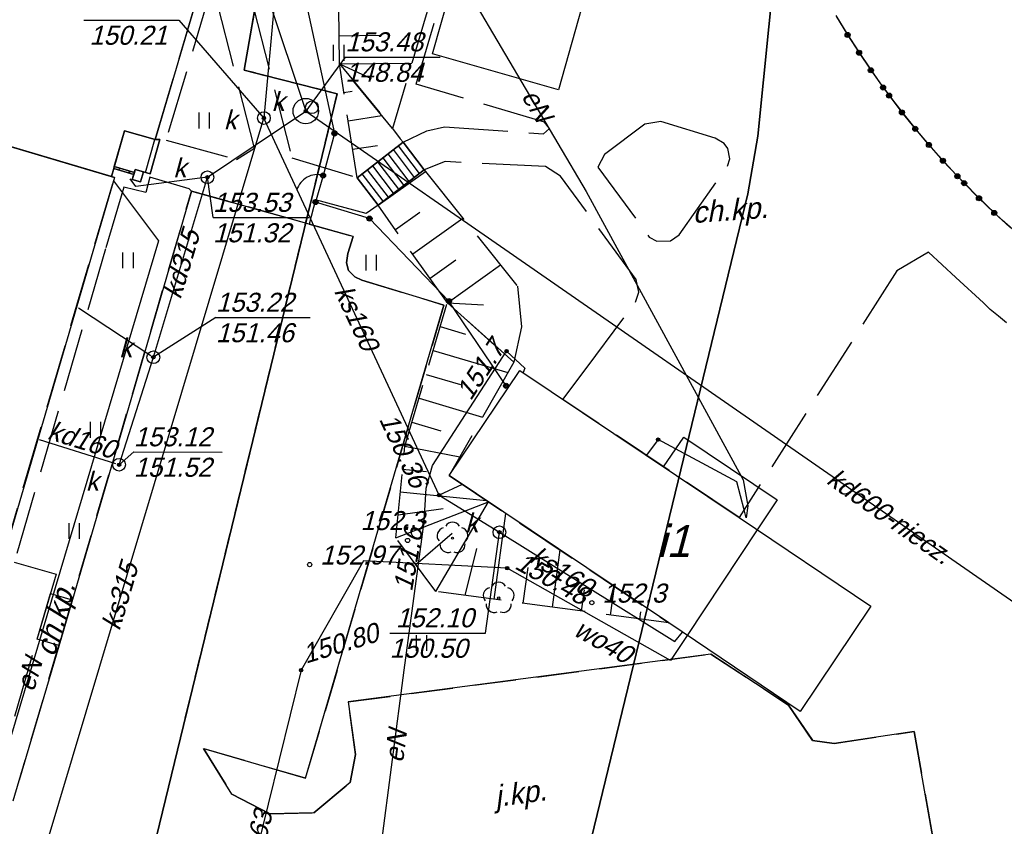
# Model space of a CAD drawing. Extents: x 7538282 to 7539561, y 5782854 to 5783989.
# Tile 23 of 32: x 7539225 to 7539271, y 5783563 to 5783601. Entities that reach past the tile are written whole.
import ezdxf

# ---------------------------------------------------------------- set-up
doc = ezdxf.new("R2010")
doc.units = 0
doc.header["$MEASUREMENT"] = 0
for name, pattern in [('4001', [0]), ('4002', [2, 1, -1]), ('4003', [3, 2, -1]), ('4004', [4, 3, -1])]:
    doc.linetypes.add(name, pattern=pattern)
for name, color, linetype in [('Budynki', 7, 'CONTINUOUS'), ('Drogi', 135, 'CONTINUOUS'), ('Dzialki', 7, 'CONTINUOUS'), ('Elementy_budynkow', 7, 'CONTINUOUS'), ('ODGIK_1', 7, 'CONTINUOUS'), ('Ogrodzenia', 184, 'CONTINUOUS'), ('Roslinnosc', 104, 'CONTINUOUS'), ('Rzezba', 8, 'CONTINUOUS'), ('Uz_Energia', 1, 'CONTINUOUS'), ('Uz_Kanalizacja', 14, 'CONTINUOUS'), ('Uz_Woda', 5, 'CONTINUOUS'), ('Uzytki', 7, 'CONTINUOUS')]:
    doc.layers.add(name, color=color, linetype=linetype)

# ---------------------------------------------------------------- blocks, each defined once
blk = doc.blocks.new('1281')
at = {"layer": 'Ogrodzenia', "color": 184, "linetype": 'Continuous'}
for radius in [0.24, 0.16, 0.08]:
    blk.add_circle((0, 0), radius, dxfattribs=at)
blk = doc.blocks.new('2284')
at = {"layer": 'Ogrodzenia', "color": 184, "linetype": 'Continuous'}
blk.add_line((0, 0), (0, 1), dxfattribs=at)
blk = doc.blocks.new('1284')
at = {"layer": 'Ogrodzenia', "color": 184, "linetype": 'Continuous'}
blk.add_arc((0, 2), 2, 270, 0, dxfattribs=at)
blk = doc.blocks.new('1812')
at = {"layer": 'Rzezba', "color": 8, "linetype": 'Continuous'}
blk.add_circle((0, 0), 0.2, dxfattribs=at)
blk = doc.blocks.new('1422')
at = {"layer": 'Roslinnosc', "color": 104, "linetype": 'Continuous'}
blk.add_circle((0, 0), 0.1, dxfattribs=at)
for centre, start, end in [((-0.71, 0.23), 102.5, 221.75), ((0, 0.75), 30.19, 149.77), ((0.71, 0.23), 318.3, 77.49), ((-0.44, -0.61), 174.33, 293.45), ((0.44, -0.61), 246.24, 5.74)]:
    blk.add_arc(centre, 0.75, start, end, dxfattribs=at)
blk = doc.blocks.new('1766')
at = {"layer": 'Uz_Energia', "color": 1, "linetype": 'Continuous'}
for radius in [0.16, 0.08]:
    blk.add_circle((0, 0), radius, dxfattribs=at)
blk = doc.blocks.new('1726')
at = {"layer": 'Uz_Kanalizacja', "color": 14, "linetype": 'Continuous'}
for radius in [0.16, 0.08]:
    blk.add_circle((0, 0), radius, dxfattribs=at)
blk = doc.blocks.new('1716')
at = {"layer": 'Uz_Woda', "color": 5, "linetype": 'Continuous'}
for radius in [0.16, 0.08]:
    blk.add_circle((0, 0), radius, dxfattribs=at)
blk = doc.blocks.new('1811')
at = {"layer": 'Rzezba', "color": 8, "linetype": 'Continuous'}
blk.add_circle((0, 0), 0.2, dxfattribs=at)
blk = doc.blocks.new('1722')
at = {"layer": 'Uz_Kanalizacja', "color": 14, "linetype": 'Continuous'}
blk.add_circle((0, 0), 0.6, dxfattribs=at)
blk = doc.blocks.new('1450')
at = {"layer": 'Roslinnosc', "color": 104, "linetype": 'Continuous'}
for p, q in [((-0.5, -0.75), (-0.5, 0.75)), ((0.5, -0.75), (0.5, 0.75))]:
    blk.add_line(p, q, dxfattribs=at)

msp = doc.modelspace()

# ---------------------------------------------------------------- linework, layer by layer
at = {"layer": 'Budynki', "color": 7, "linetype": '4001'}
for points in [[(7539195.118, 5783625.897, 0), (7539210.24, 5783621.37, 0), (7539210.16, 5783621.1, 0), (7539215.88, 5783619.33, 0), (7539213.104, 5783610.152, 0), (7539215.15, 5783609.56, 0), (7539214.768, 5783608.397, 0), (7539233.47, 5783602.81, 0), (7539231.19, 5783595.12, 0), (7539229.75, 5783595.54, 0), (7539229.128, 5783593.372, 0), (7539213.441, 5783598.026, 0), (7539211.338, 5783598.472, 0), (7539203.32, 5783599.12, 0), (7539199.513, 5783586.699, 0), (7539202.455, 5783585.816, 0), (7539201.152, 5783581.47, 0), (7539199.719, 5783581.899, 0), (7539198.155, 5783576.696, 0)], [(7539246.35, 5783606.35, 0), (7539252.32, 5783604.7, 0), (7539250.28, 5783597.48, 0), (7539244.32, 5783599.17, 0), (7539246.35, 5783606.35, 0)], [(7539207.999, 5783579.555, 0), (7539213.441, 5783598.026, 0), (7539229.27, 5783593.33, 0), (7539223.83, 5783574.82, 0), (7539223.273, 5783574.987, 0), (7539221.43, 5783575.54, 0), (7539220.58, 5783572.64, 0), (7539214.155, 5783574.522, 0), (7539215.036, 5783577.453, 0), (7539207.999, 5783579.555, 0)], [(7539248.45, 5783584.21, 0), (7539258.83, 5783577.25, 0), (7539265.06, 5783573.06, 0), (7539261.72, 5783568.08, 0), (7539255.5, 5783572.27, 0), (7539245.11, 5783579.24, 0), (7539248.45, 5783584.21, 0)]]:
    msp.add_polyline3d(points, dxfattribs=at)
at = {"layer": 'Drogi', "color": 8, "linetype": '4004'}
for p, q in [((7539243.55, 5783597.74), (7539246.4, 5783607.46)), ((7539234.87, 5783605.23, 153.671), (7539237.66, 5783594.26, 153.441)), ((7539231.19, 5783595.12), (7539233.47, 5783602.81)), ((7539235.89, 5783594.71, 153.461), (7539233.91, 5783602.462)), ((7539233.82, 5783602.16, 153.671), (7539231.71, 5783595.1, 153.541)), ((7539263.438, 5783600.923), (7539263.957, 5783600.068)), ((7539263.957, 5783600.068), (7539264.497, 5783599.226)), ((7539264.497, 5783599.226), (7539265.057, 5783598.398)), ((7539265.057, 5783598.398), (7539265.637, 5783597.583)), ((7539249.62, 5783595.94), (7539243.55, 5783597.74)), ((7539265.637, 5783597.583), (7539265.92, 5783597.2)), ((7539265.92, 5783597.2), (7539266.529, 5783596.407)), ((7539266.529, 5783596.407), (7539267.157, 5783595.629)), ((7539249.86, 5783595.64), (7539249.62, 5783595.94)), ((7539254.37, 5783595.85), (7539252.45, 5783594.42)), ((7539255.12, 5783595.98), (7539254.37, 5783595.85)), ((7539257.69, 5783595.19), (7539255.12, 5783595.98)), ((7539242.93, 5783595, 151.841), (7539244.05, 5783595.54, 151.238)), ((7539244.05, 5783595.54, 151.238), (7539244.89, 5783595.72)), ((7539244.89, 5783595.72), (7539249.57, 5783595.4)), ((7539249.57, 5783595.4), (7539249.86, 5783595.64)), ((7539267.157, 5783595.629), (7539267.804, 5783594.866)), ((7539230.96, 5783593.5), (7539231.41, 5783595.12)), ((7539231.41, 5783595.12), (7539231.19, 5783595.12)), ((7539231.71, 5783595.1, 153.541), (7539235.05, 5783594.18, 153.471)), ((7539243.93, 5783593.69, 151.861), (7539242.93, 5783595, 151.841)), ((7539258.118, 5783594.944), (7539257.69, 5783595.19)), ((7539258.29, 5783594.7), (7539258.118, 5783594.944)), ((7539267.804, 5783594.866), (7539268.469, 5783594.119)), ((7539235.05, 5783594.18, 153.471), (7539235.89, 5783594.71, 153.461)), ((7539252.45, 5783594.42), (7539252.14, 5783593.82)), ((7539258.378, 5783594.214), (7539258.29, 5783594.7)), ((7539237.66, 5783594.26, 153.441), (7539240.75, 5783593.32, 153.471)), ((7539244.92, 5783594.08), (7539243.93, 5783593.69, 151.861)), ((7539249.67, 5783593.85), (7539244.92, 5783594.08)), ((7539258.27, 5783593.86), (7539258.378, 5783594.214)), ((7539268.469, 5783594.119), (7539269.152, 5783593.389)), ((7539229.128, 5783593.372), (7539229.236, 5783593.748)), ((7539229.236, 5783593.748), (7539230.186, 5783593.475)), ((7539230.186, 5783593.475), (7539230.116, 5783593.235)), ((7539230.51, 5783593.12), (7539230.65, 5783593.6)), ((7539230.65, 5783593.6), (7539230.96, 5783593.5)), ((7539250.38, 5783593.39), (7539249.67, 5783593.85)), ((7539252.14, 5783593.82), (7539254.57, 5783590.51)), ((7539255.99, 5783590.62), (7539258.27, 5783593.86)), ((7539223.83, 5783574.82), (7539229.27, 5783593.33)), ((7539229.27, 5783593.33), (7539229.128, 5783593.372)), ((7539230.116, 5783593.235), (7539230.51, 5783593.12)), ((7539230.95, 5783593.34, 153.551), (7539230.76, 5783592.62, 153.531)), ((7539232.8, 5783592.8, 153.541), (7539230.95, 5783593.34, 153.551)), ((7539240.75, 5783593.32, 153.471), (7539241.74, 5783592.02, 153.461)), ((7539253.96, 5783588.5), (7539250.38, 5783593.39)), ((7539269.152, 5783593.389), (7539269.47, 5783593.06)), ((7539269.47, 5783593.06), (7539270.173, 5783592.349)), ((7539229.72, 5783592.88, 153.531), (7539228.85, 5783589.96, 153.271)), ((7539230.76, 5783592.62, 153.531), (7539229.72, 5783592.88, 153.531)), ((7539232.92, 5783592.69, 153.371), (7539232.8, 5783592.8, 153.541)), ((7539238.48, 5783591.13, 153.301), (7539232.92, 5783592.69, 153.371)), ((7539238.78, 5783592.27, 153.441), (7539238.48, 5783591.13, 153.301)), ((7539241.18, 5783591.63, 153.461), (7539238.78, 5783592.27, 153.441)), ((7539270.173, 5783592.349), (7539270.893, 5783591.655)), ((7539241.74, 5783592.02, 153.461), (7539241.18, 5783591.63, 153.461)), ((7539270.893, 5783591.655), (7539271.629, 5783590.978)), ((7539254.57, 5783590.51), (7539254.935, 5783590.32)), ((7539254.935, 5783590.32), (7539255.58, 5783590.343)), ((7539255.58, 5783590.343), (7539255.99, 5783590.62)), ((7539228.85, 5783589.96, 153.271), (7539224.53, 5783575.15, 153.231)), ((7539267.78, 5783589.8), (7539266.29, 5783588.92)), ((7539269.07, 5783588.6), (7539267.78, 5783589.8)), ((7539266.29, 5783588.92), (7539258.83, 5783577.25)), ((7539254.08, 5783587.91, 151.314), (7539253.96, 5783588.5)), ((7539270.39, 5783587.4, 151.356), (7539269.07, 5783588.6)), ((7539253.92, 5783587.43, 151.429), (7539254.08, 5783587.91, 151.314)), ((7539251.58, 5783584.3, 151.553), (7539253.92, 5783587.43, 151.429)), ((7539270.704, 5783587.089), (7539270.39, 5783587.4, 151.356)), ((7539271.091, 5783586.773), (7539270.704, 5783587.089)), ((7539271.481, 5783586.461), (7539271.091, 5783586.773)), ((7539250.49, 5783582.84), (7539251.58, 5783584.3, 151.553)), ((7539258.83, 5783577.25), (7539250.49, 5783582.84)), ((7539224.53, 5783575.15, 153.231), (7539226.51, 5783574.57, 153.181)), ((7539226.51, 5783574.57, 153.181), (7539221.061, 5783556.007, 153.144)), ((7539225.611, 5783571.509), (7539226.246, 5783573.669, 153.188)), ((7539226.246, 5783573.669, 153.188), (7539227.275, 5783573.36, 153.01)), ((7539227.275, 5783573.36, 153.01), (7539226.76, 5783571.6, 152.961)), ((7539226.76, 5783571.6, 152.961), (7539226.642, 5783571.2, 152.958)), ((7539226.642, 5783571.2, 152.958), (7539225.611, 5783571.509))]:
    msp.add_line(p, q, dxfattribs=at)
at = {"layer": 'Drogi', "color": 8, "linetype": '4001'}
for p, q in [((7539243.217, 5783593.146), (7539242.223, 5783594.455)), ((7539243.463, 5783593.334), (7539242.469, 5783594.645)), ((7539243.71, 5783593.522), (7539242.714, 5783594.834)), ((7539242.724, 5783592.77), (7539241.732, 5783594.077)), ((7539242.97, 5783592.958), (7539241.978, 5783594.266)), ((7539241.984, 5783592.206), (7539240.996, 5783593.509)), ((7539242.231, 5783592.394), (7539241.241, 5783593.698)), ((7539242.477, 5783592.582), (7539241.487, 5783593.888)), ((7539232.92, 5783592.69, 153.371), (7539230.15, 5783583.19, 153.181)), ((7539238.48, 5783591.13, 153.301), (7539232.92, 5783592.69, 153.371)), ((7539240.56, 5783590.54, 153.251), (7539238.48, 5783591.13, 153.301)), ((7539240.31, 5783589.73, 153.251), (7539240.56, 5783590.54, 153.251)), ((7539240.25, 5783589.3, 153.211), (7539240.31, 5783589.73, 153.251)), ((7539240.35, 5783588.93, 153.221), (7539240.25, 5783589.3, 153.211)), ((7539240.65, 5783588.64, 153.261), (7539240.35, 5783588.93, 153.221)), ((7539240.98, 5783588.47, 153.281), (7539240.65, 5783588.64, 153.261)), ((7539244.86, 5783587.3, 153.341), (7539240.98, 5783588.47, 153.281)), ((7539238.307, 5783564.926, 152.769), (7539244.86, 5783587.3, 153.341)), ((7539230.15, 5783583.19, 153.181), (7539226.76, 5783571.6, 152.961)), ((7539226.76, 5783571.6, 152.961), (7539224.76, 5783564.84, 152.801)), ((7539257.49, 5783570.801), (7539240.33, 5783568.538, 152.533)), ((7539261.158, 5783568.386, 152.008), (7539257.49, 5783570.801)), ((7539240.33, 5783568.538, 152.533), (7539240.675, 5783566.052, 152.56)), ((7539262.298, 5783566.722, 151.993), (7539261.158, 5783568.386, 152.008)), ((7539267.106, 5783567.137, 151.879), (7539263.32, 5783566.567, 151.956)), ((7539268.143, 5783561.225, 151.753), (7539267.106, 5783567.137, 151.879)), ((7539263.32, 5783566.567, 151.956), (7539262.298, 5783566.722, 151.993)), ((7539233.486, 5783566.333, 152.68), (7539238.307, 5783564.926, 152.769)), ((7539234.819, 5783564.184, 152.625), (7539233.486, 5783566.333, 152.68)), ((7539240.675, 5783566.052, 152.56), (7539240.424, 5783564.732, 152.537)), ((7539240.424, 5783564.732, 152.537), (7539238.699, 5783563.295, 152.554)), ((7539236.622, 5783563.24, 152.581), (7539234.819, 5783564.184, 152.625)), ((7539238.699, 5783563.295, 152.554), (7539236.622, 5783563.24, 152.581))]:
    msp.add_line(p, q, dxfattribs=at)
at = {"layer": 'Drogi', "color": 8, "linetype": '4003'}
for p, q in [((7539230.15, 5783583.19, 153.181), (7539232.92, 5783592.69, 153.371)), ((7539232.92, 5783592.69, 153.371), (7539238.48, 5783591.13, 153.301)), ((7539238.48, 5783591.13, 153.301), (7539240.56, 5783590.54, 153.251)), ((7539240.56, 5783590.54, 153.251), (7539240.31, 5783589.73, 153.251)), ((7539240.31, 5783589.73, 153.251), (7539240.25, 5783589.3, 153.211)), ((7539240.25, 5783589.3, 153.211), (7539240.35, 5783588.93, 153.221)), ((7539240.35, 5783588.93, 153.221), (7539240.65, 5783588.64, 153.261)), ((7539240.65, 5783588.64, 153.261), (7539240.98, 5783588.47, 153.281)), ((7539240.98, 5783588.47, 153.281), (7539244.86, 5783587.3, 153.341)), ((7539244.86, 5783587.3, 153.341), (7539238.307, 5783564.926, 152.769)), ((7539226.76, 5783571.6, 152.961), (7539230.15, 5783583.19, 153.181)), ((7539222.77, 5783558.11, 152.691), (7539226.76, 5783571.6, 152.961)), ((7539240.33, 5783568.538, 152.533), (7539257.49, 5783570.801)), ((7539257.49, 5783570.801), (7539261.158, 5783568.386, 152.008)), ((7539240.675, 5783566.052, 152.56), (7539240.33, 5783568.538, 152.533)), ((7539261.158, 5783568.386, 152.008), (7539262.298, 5783566.722, 151.993)), ((7539263.32, 5783566.567, 151.956), (7539267.106, 5783567.137, 151.879)), ((7539267.106, 5783567.137, 151.879), (7539268.143, 5783561.225, 151.753)), ((7539262.298, 5783566.722, 151.993), (7539263.32, 5783566.567, 151.956)), ((7539233.486, 5783566.333, 152.68), (7539234.819, 5783564.184, 152.625)), ((7539238.307, 5783564.926, 152.769), (7539233.486, 5783566.333, 152.68)), ((7539240.424, 5783564.732, 152.537), (7539240.675, 5783566.052, 152.56)), ((7539238.699, 5783563.295, 152.554), (7539240.424, 5783564.732, 152.537)), ((7539234.819, 5783564.184, 152.625), (7539236.622, 5783563.24, 152.581)), ((7539236.622, 5783563.24, 152.581), (7539238.699, 5783563.295, 152.554))]:
    msp.add_line(p, q, dxfattribs=at)
at = {"layer": 'Drogi', "color": 8, "linetype": '4001'}
msp.add_polyline3d([(7539241.74, 5783592.02, 0), (7539240.75, 5783593.32, 0), (7539242.93, 5783595, 0), (7539243.93, 5783593.69, 0), (7539241.74, 5783592.02, 0)], dxfattribs=at)
at = {"layer": 'Dzialki', "color": 7, "linetype": '4001'}
for p, q in [((7539246.13, 5783660.12), (7539235.41, 5783598.4)), ((7539235.41, 5783598.4), (7539246.13, 5783660.12)), ((7539235.41, 5783598.4), (7539239.8, 5783597.29)), ((7539239.8, 5783597.29), (7539235.41, 5783598.4)), ((7539239.8, 5783597.29), (7539227.9, 5783548.33)), ((7539227.9, 5783548.33), (7539239.8, 5783597.29))]:
    msp.add_line(p, q, dxfattribs=at)
at = {"layer": 'Elementy_budynkow', "color": 7, "linetype": '4001'}
for p, q in [((7539230.744, 5783593.57), (7539231.182, 5783595.122)), ((7539229.473, 5783593.68), (7539229.527, 5783593.768)), ((7539229.948, 5783593.543), (7539230.002, 5783593.632)), ((7539229.971, 5783593.537), (7539230.024, 5783593.625))]:
    msp.add_line(p, q, dxfattribs=at)
for points in [[(7539203.32, 5783599.12, 0), (7539210.16, 5783621.1, 0), (7539215.88, 5783619.33, 0), (7539213.104, 5783610.152, 0), (7539215.15, 5783609.56, 0), (7539214.768, 5783608.397, 0), (7539233.47, 5783602.81, 0), (7539231.19, 5783595.12, 0), (7539229.75, 5783595.54, 0), (7539229.128, 5783593.372, 0), (7539213.441, 5783598.026, 0), (7539211.338, 5783598.472, 0), (7539203.32, 5783599.12, 0)], [(7539230.96, 5783593.5, 0), (7539230.65, 5783593.6, 0), (7539230.256, 5783593.715, 0), (7539230.214, 5783593.571, 0), (7539229.263, 5783593.844, 0), (7539229.75, 5783595.54, 0), (7539231.19, 5783595.12, 0), (7539231.41, 5783595.12, 0), (7539230.96, 5783593.5, 0)], [(7539230.186, 5783593.475, 0), (7539229.236, 5783593.748, 0), (7539229.263, 5783593.844, 0), (7539230.214, 5783593.571, 0), (7539230.186, 5783593.475, 0)], [(7539230.65, 5783593.6, 0), (7539230.51, 5783593.12, 0), (7539230.116, 5783593.235, 0), (7539230.256, 5783593.715, 0), (7539230.65, 5783593.6, 0)]]:
    msp.add_polyline3d(points, dxfattribs=at)
at = {"layer": 'ODGIK_1', "color": 3, "linetype": '4001', "lineweight": 35}
for points in [[(7539176.986, 5783701.329, 0), (7539251.777, 5783679.313, 0), (7539255.439, 5783677.831, 0), (7539258.741, 5783675.648, 0), (7539261.546, 5783672.869, 0), (7539263.757, 5783669.586, 0), (7539265.267, 5783665.942, 0), (7539266.041, 5783662.068, 0), (7539266.032, 5783658.116, 0), (7539259.705, 5783595.28, 0)], [(7539259.705, 5783595.28, 0), (7539259.24, 5783592.561, 0), (7539247.342, 5783543.608, 0), (7539245.986, 5783539.793, 0), (7539243.899, 5783536.328, 0), (7539241.156, 5783533.352, 0), (7539237.878, 5783530.99, 0), (7539234.18, 5783529.331, 0), (7539230.234, 5783528.46, 0), (7539226.179, 5783528.401, 0), (7539112.466, 5783538.193, 0)]]:
    msp.add_polyline3d(points, dxfattribs=at)
at = {"layer": 'Ogrodzenia', "color": 184, "linetype": '4001'}
for p, q in [((7539238.296, 5783601.793), (7539239.678, 5783595.417)), ((7539263.438, 5783600.923), (7539263.957, 5783600.068)), ((7539263.957, 5783600.068), (7539264.497, 5783599.226)), ((7539264.497, 5783599.226), (7539265.057, 5783598.398)), ((7539265.057, 5783598.398), (7539265.637, 5783597.583)), ((7539265.637, 5783597.583), (7539265.92, 5783597.2)), ((7539265.92, 5783597.2), (7539266.529, 5783596.407)), ((7539266.529, 5783596.407), (7539267.157, 5783595.629)), ((7539239.678, 5783595.417), (7539239.142, 5783593.425)), ((7539267.157, 5783595.629), (7539267.804, 5783594.866)), ((7539267.804, 5783594.866), (7539268.469, 5783594.119)), ((7539268.469, 5783594.119), (7539269.152, 5783593.389)), ((7539269.152, 5783593.389), (7539269.47, 5783593.06)), ((7539269.47, 5783593.06), (7539270.173, 5783592.349)), ((7539241.336, 5783591.384), (7539238.782, 5783592.169)), ((7539270.173, 5783592.349), (7539270.893, 5783591.655)), ((7539270.893, 5783591.655), (7539271.629, 5783590.978)), ((7539245.093, 5783587.485), (7539241.336, 5783591.384)), ((7539247.797, 5783583.482), (7539245.093, 5783587.485))]:
    msp.add_line(p, q, dxfattribs=at)
at = {"layer": 'Roslinnosc', "color": 104, "linetype": '4002'}
msp.add_polyline3d([(7539272.021, 5783590.651, 0), (7539271.277, 5783591.319, 0), (7539270.548, 5783592.004, 0), (7539269.835, 5783592.705, 0), (7539269.78, 5783592.76, 0), (7539269.084, 5783593.478, 0), (7539268.404, 5783594.212, 0), (7539267.741, 5783594.96, 0), (7539267.34, 5783595.43, 0), (7539266.71, 5783596.207, 0), (7539266.098, 5783596.997, 0), (7539265.505, 5783597.802, 0), (7539265.04, 5783598.46, 0), (7539264.481, 5783599.289, 0), (7539263.941, 5783600.131, 0), (7539263.42, 5783600.984, 0)], dxfattribs=at)
at = {"layer": 'Rzezba', "color": 8, "linetype": '4001'}
for p, q in [((7539239.895, 5783600.03), (7539241.815, 5783600.052)), ((7539239.91, 5783598.7), (7539243.341, 5783598.739)), ((7539239.91, 5783598.7), (7539241.414, 5783598.002)), ((7539240.12, 5783597.355), (7539240.519, 5783597.417)), ((7539240.33, 5783596.01), (7539241.927, 5783596.259)), ((7539240.54, 5783594.665), (7539241.718, 5783594.849)), ((7539241.74, 5783592.02), (7539243.987, 5783593.619)), ((7539242.56, 5783590.867), (7539243.717, 5783591.69)), ((7539243.38, 5783589.715), (7539245.76, 5783591.408)), ((7539244.2, 5783588.563), (7539245.423, 5783589.433)), ((7539245.02, 5783587.41), (7539247.532, 5783589.197)), ((7539245.02, 5783587.41), (7539246.728, 5783587.315)), ((7539244.685, 5783586.28), (7539245.88, 5783585.926)), ((7539244.35, 5783585.15), (7539247.878, 5783584.104)), ((7539244.015, 5783584.02), (7539245.647, 5783583.536)), ((7539243.68, 5783582.89), (7539246.681, 5783582)), ((7539243.345, 5783581.76), (7539244.714, 5783581.354)), ((7539243.01, 5783580.63), (7539245.611, 5783580.12)), ((7539242.902, 5783579.547), (7539244.03, 5783579.436)), ((7539242.795, 5783578.465), (7539246.868, 5783578.06)), ((7539242.58, 5783576.3), (7539246.969, 5783577.993)), ((7539242.688, 5783577.383), (7539244.828, 5783577.688)), ((7539244.48, 5783573.76), (7539246.969, 5783577.993)), ((7539247.235, 5783573.387), (7539247.784, 5783577.446)), ((7539243.53, 5783575.03), (7539245.249, 5783576.512)), ((7539245.857, 5783573.574), (7539246.413, 5783575.783)), ((7539249.99, 5783573.015), (7539250.356, 5783575.721)), ((7539248.613, 5783573.201), (7539248.841, 5783574.892)), ((7539252.745, 5783572.643), (7539252.928, 5783573.995)), ((7539251.367, 5783572.829), (7539251.505, 5783573.843)), ((7539254.123, 5783572.456), (7539254.168, 5783572.794))]:
    msp.add_line(p, q, dxfattribs=at)
at = {"layer": 'Rzezba', "color": 8, "linetype": '4004'}
for points in [[(7539239.91, 5783598.7, 153.481), (7539239.88, 5783601.36, 153.424), (7539253.1, 5783655.17, 153.66), (7539255.34, 5783656.7, 0), (7539256.5, 5783656.38, 0), (7539260.036, 5783655.34, 0), (7539260.03, 5783655.32, 0), (7539242.43, 5783595.65, 151.238), (7539239.91, 5783598.7, 153.481)], [(7539240.75, 5783593.32, 154.241), (7539239.91, 5783598.7, 153.481), (7539242.43, 5783595.65, 151.238), (7539242.78, 5783595.15, 151.238), (7539242.93, 5783595, 151.841), (7539240.75, 5783593.32, 154.241)], [(7539241.74, 5783592.02, 154.241), (7539243.93, 5783593.69, 151.861), (7539248.339, 5783588.191, 151.314), (7539248.53, 5783586.27, 151.429), (7539248.16, 5783584.6, 151.553), (7539245.02, 5783587.41, 153.461), (7539241.74, 5783592.02, 154.241)], [(7539255.5, 5783572.27, 0), (7539244.48, 5783573.76, 152.611), (7539242.58, 5783576.3, 152.991), (7539243.01, 5783580.63, 153.291), (7539245.02, 5783587.41, 153.461), (7539248.16, 5783584.6, 151.553), (7539245.11, 5783579.24, 0), (7539255.5, 5783572.27, 0)]]:
    msp.add_polyline3d(points, dxfattribs=at)
at = {"layer": 'Uz_Energia', "color": 1, "linetype": '4001'}
for p, q in [((7539246.23, 5783601.76), (7539251.59, 5783592.66)), ((7539229.224, 5783593.172, 153.791), (7539231.35, 5783590.33, 152.461)), ((7539251.59, 5783592.66), (7539259.01, 5783579.04)), ((7539231.35, 5783590.33, 152.461), (7539219.6, 5783550.92, 151.621)), ((7539244.32, 5783579.72), (7539247.82, 5783585.12)), ((7539247.82, 5783585.12), (7539248.69, 5783584.31)), ((7539248.69, 5783584.31), (7539248.605, 5783584.106)), ((7539254.99, 5783580.94), (7539254.45, 5783580.21)), ((7539258.71, 5783578.94), (7539254.99, 5783580.94)), ((7539254.45, 5783580.21), (7539254.439, 5783580.195)), ((7539244.02, 5783578.64), (7539244.32, 5783579.72)), ((7539259.01, 5783579.04), (7539259.23, 5783577.81)), ((7539243.93, 5783577.05), (7539244.02, 5783578.64)), ((7539259.06, 5783577.62), (7539258.71, 5783578.94)), ((7539259.23, 5783577.81), (7539259.16, 5783577.24)), ((7539259.16, 5783577.24), (7539259.06, 5783577.62)), ((7539242.97, 5783570.04), (7539243.93, 5783577.05)), ((7539241.34, 5783557.55), (7539242.97, 5783570.04))]:
    msp.add_line(p, q, dxfattribs=at)
at = {"layer": 'Uz_Kanalizacja', "color": 14, "linetype": '4001'}
for p, q in [((7539235.03, 5783606.32, 153.391), (7539238.32, 5783596.47, 153.041)), ((7539237.08, 5783604.27, 153.431), (7539236.342, 5783596.141, 153.482)), ((7539233.67, 5783593.34, 151.321), (7539238.32, 5783596.47, 153.041)), ((7539238.32, 5783596.47, 153.041), (7539279.9, 5783567.65, 150.902)), ((7539223.65, 5783553.78, 152.621), (7539236.342, 5783596.141, 153.482)), ((7539244.635, 5783578.306, 150.361), (7539236.342, 5783596.141, 153.482)), ((7539230.287, 5783592.903), (7539230.01, 5783593.27)), ((7539233.67, 5783593.34, 151.321), (7539230.287, 5783592.903)), ((7539231.11, 5783584.83, 151.461), (7539233.67, 5783593.34, 151.321)), ((7539230.99, 5783584.9, 152.081), (7539227.57, 5783587.16)), ((7539229.49, 5783579.75, 151.521), (7539231.11, 5783584.83, 151.461)), ((7539229.34, 5783579.79, 152.201), (7539225.72, 5783580.92)), ((7539245.72, 5783578.81), (7539244.635, 5783578.306, 150.361)), ((7539244.635, 5783578.306, 150.361), (7539247.48, 5783576.56, 152.1)), ((7539247.48, 5783576.56, 152.1), (7539255.78, 5783571.4, 150.7)), ((7539255.78, 5783571.4, 150.7), (7539256.14, 5783571.83, 150.75))]:
    msp.add_line(p, q, dxfattribs=at)
at = {"layer": 'Uz_Kanalizacja', "color": 14, "linetype": 'Continuous'}
for p, q in [((7539227.824, 5783600.774), (7539232.317, 5783600.772)), ((7539232.317, 5783600.772), (7539236.342, 5783596.141)), ((7539240.192, 5783599.024), (7539238.32, 5783596.47)), ((7539240.192, 5783599.024), (7539244.685, 5783599.022)), ((7539233.935, 5783591.436), (7539233.67, 5783593.34)), ((7539233.935, 5783591.436), (7539238.462, 5783591.434)), ((7539234.072, 5783586.712), (7539231.11, 5783584.83)), ((7539234.072, 5783586.712), (7539238.529, 5783586.71)), ((7539230.185, 5783580.353), (7539229.49, 5783579.75)), ((7539230.185, 5783580.353), (7539234.36, 5783580.351)), ((7539246.822, 5783571.794), (7539247.48, 5783576.56)), ((7539242.292, 5783571.796), (7539246.822, 5783571.794))]:
    msp.add_line(p, q, dxfattribs=at)
for centre, radius in [((7539238.32, 5783596.47), 0.6), ((7539238.61, 5783596.65), 0.3)]:
    msp.add_circle(centre, radius, dxfattribs=at)
at = {"layer": 'Uz_Woda', "color": 5, "linetype": '4001'}
for p, q in [((7539255.24, 5783579.65), (7539256.21, 5783581.05)), ((7539256.21, 5783581.05), (7539260.62, 5783578.086, 149.971)), ((7539260.62, 5783578.086, 149.971), (7539259.68, 5783576.67)), ((7539259.68, 5783576.67), (7539256.36, 5783571.68)), ((7539241.047, 5783575.206), (7539238.1, 5783570.04, 150.801)), ((7539247.849, 5783574.861, 150.481), (7539241.047, 5783575.206)), ((7539255.58, 5783570.5), (7539247.849, 5783574.861, 150.481)), ((7539256.36, 5783571.68), (7539255.58, 5783570.5)), ((7539238.1, 5783570.04, 150.801), (7539234.523, 5783555.557, 152.631))]:
    msp.add_line(p, q, dxfattribs=at)
at = {"layer": 'Uzytki', "color": 184, "linetype": '4002'}
for points in [[(7539284.82, 5783772.65, 0), (7539393.57, 5783740.85, 0), (7539397.98, 5783731.03, 0), (7539399.77, 5783714.8, 0), (7539397.98, 5783700.29, 0), (7539389.7, 5783678.23, 0), (7539346.15, 5783581.8, 0), (7539339.45, 5783567.17, 0), (7539340.56, 5783555.21, 0), (7539343.58, 5783548.36, 0), (7539342.64, 5783535.98, 0), (7539320.04, 5783544.82, 0), (7539311.21, 5783546.52, 0), (7539283.89, 5783555.6, 0), (7539227.9, 5783548.33, 0), (7539239.8, 5783597.29, 0), (7539235.41, 5783598.4, 0), (7539246.13, 5783660.12, 0), (7539246.24, 5783660.44, 0), (7539267.11, 5783721.13, 0), (7539284.82, 5783772.65, 0)], [(7539246.13, 5783660.12, 0), (7539235.41, 5783598.4, 0), (7539239.8, 5783597.29, 0), (7539227.9, 5783548.33, 0), (7539214.64, 5783546.61, 0), (7539138.94, 5783561.3, 0), (7539129.1, 5783559.07, 0), (7539126.87, 5783558.71, 0), (7539119.29, 5783560.47, 0), (7539114.18, 5783558.12, 0), (7539123.24, 5783588.68, 0), (7539096.02, 5783595.66, 0), (7539087.3, 5783561.6, 0), (7539060.67, 5783567.55, 0), (7539032.45, 5783573.86, 0), (7539025.23, 5783575.47, 0), (7539022.92, 5783576.04, 0), (7539015.37, 5783577.86, 0)]]:
    msp.add_polyline3d(points, dxfattribs=at)

# ---------------------------------------------------------------- block references
at = {"layer": 'Ogrodzenia', "color": 184, "xscale": 0.5, "yscale": 0.5, "zscale": 0.5}
for p in [(7539263.957, 5783600.068), (7539263.957, 5783600.068), (7539264.497, 5783599.226), (7539264.497, 5783599.226), (7539265.057, 5783598.398), (7539265.057, 5783598.398), (7539265.637, 5783597.583), (7539265.637, 5783597.583), (7539265.92, 5783597.2), (7539265.92, 5783597.2), (7539266.529, 5783596.407), (7539266.529, 5783596.407), (7539239.678, 5783595.417), (7539239.678, 5783595.417), (7539267.157, 5783595.629), (7539267.157, 5783595.629), (7539267.804, 5783594.866), (7539267.804, 5783594.866), (7539268.469, 5783594.119), (7539268.469, 5783594.119), (7539239.142, 5783593.425), (7539269.152, 5783593.389), (7539269.152, 5783593.389), (7539269.47, 5783593.06), (7539269.47, 5783593.06), (7539238.782, 5783592.169), (7539270.173, 5783592.349), (7539270.173, 5783592.349), (7539270.893, 5783591.655), (7539270.893, 5783591.655), (7539241.336, 5783591.384), (7539241.336, 5783591.384), (7539245.093, 5783587.485), (7539245.093, 5783587.485), (7539247.797, 5783583.482)]:
    msp.add_blockref('1281', p, dxfattribs=at)
at = {"layer": 'Ogrodzenia', "color": 184, "xscale": 0.5, "yscale": 0.5, "zscale": 0.5, "rotation": 164.006416}
msp.add_blockref('1284', (7539239.142, 5783593.425), dxfattribs=at)
at = {"layer": 'Ogrodzenia', "color": 184, "xscale": 0.5, "yscale": 1.306574, "rotation": 164.006416}
msp.add_blockref('2284', (7539239.142, 5783593.425), dxfattribs=at)
at = {"layer": 'Roslinnosc', "color": 104, "xscale": 0.5, "yscale": 0.5, "zscale": 0.5}
for name, p in [('1450', (7539239.888, 5783599.226)), ('1450', (7539233.525, 5783596.022)), ('1450', (7539229.916, 5783589.414)), ('1450', (7539241.424, 5783589.306)), ('1450', (7539228.383, 5783581.398)), ('1450', (7539227.37, 5783576.615)), ('1422', (7539245.265, 5783576.281)), ('1422', (7539247.449, 5783573.449)), ('1450', (7539243.806, 5783571.322))]:
    msp.add_blockref(name, p, dxfattribs=at)
at = {"layer": 'Rzezba', "color": 8, "xscale": 0.5, "yscale": 0.5, "zscale": 0.5}
for name, p in [('1812', (7539243.14, 5783576.17, 152.251)), ('1811', (7539238.505, 5783575.032, 152.971)), ('1812', (7539251.856, 5783573.232, 152.285))]:
    msp.add_blockref(name, p, dxfattribs=at)
at = {"layer": 'Uz_Energia', "color": 1, "xscale": 0.5, "yscale": 0.5, "zscale": 0.5}
for p in [(7539247.82, 5783585.12), (7539254.99, 5783580.94), (7539243.93, 5783577.05)]:
    msp.add_blockref('1766', p, dxfattribs=at)
at = {"layer": 'Uz_Kanalizacja', "color": 14, "xscale": 0.5, "yscale": 0.5, "zscale": 0.5}
for name, p in [('1722', (7539236.342, 5783596.141, 153.482)), ('1726', (7539238.32, 5783596.47, 153.041)), ('1726', (7539236.342, 5783596.141, 153.482)), ('1722', (7539233.67, 5783593.34, 151.321)), ('1726', (7539233.67, 5783593.34, 151.321)), ('1722', (7539231.11, 5783584.83, 151.461)), ('1726', (7539231.11, 5783584.83, 151.461)), ('1722', (7539229.49, 5783579.75, 151.521)), ('1726', (7539229.49, 5783579.75, 151.521)), ('1726', (7539244.635, 5783578.306, 150.361)), ('1722', (7539247.48, 5783576.56, 152.1)), ('1726', (7539247.48, 5783576.56, 152.1))]:
    msp.add_blockref(name, p, dxfattribs=at)
at = {"layer": 'Uz_Woda', "color": 5, "xscale": 0.5, "yscale": 0.5, "zscale": 0.5}
for p in [(7539247.849, 5783574.861, 150.481), (7539238.1, 5783570.04, 150.801)]:
    msp.add_blockref('1716', p, dxfattribs=at)

# ---------------------------------------------------------------- texts
at = {"layer": 'Budynki', "color": 7, "oblique": 15}
msp.add_text('i1', height=1.5, rotation=359.97, dxfattribs=at).set_placement((7539254.937, 5783575.395))
at = {"layer": 'Drogi', "color": 8, "oblique": 15}
for s, rotation, p in [('ch.kp.', 4.0856, (7539256.649, 5783591.173)), ('ch.kp.', 73.6176, (7539226.432, 5783570.623)), ('j.kp.', 7.6547, (7539247.322, 5783563.569))]:
    msp.add_text(s, height=1, rotation=rotation, dxfattribs=at).set_placement(p)
at = {"layer": 'Rzezba', "color": 8, "oblique": 15}
for s, p in [('152.3', (7539240.912, 5783576.66)), ('152.97', (7539239.005, 5783575.032)), ('152.3', (7539252.356, 5783573.232))]:
    msp.add_text(s, height=0.9, dxfattribs=at).set_placement(p)
at = {"layer": 'Uz_Energia', "color": 1, "oblique": 15}
for s, rotation, p in [('eN', 300.4986, (7539248.497, 5783597.181)), ('151.7', 56.4695, (7539246.12, 5783582.736)), ('151.6', 79.958, (7539243.346, 5783573.723)), ('eN', 73.3982, (7539225.447, 5783568.97)), ('eN', 82.5647, (7539242.92, 5783565.63))]:
    msp.add_text(s, height=0.9, rotation=rotation, dxfattribs=at).set_placement(p)
at = {"layer": 'Uz_Kanalizacja', "color": 14, "oblique": 15}
for s, rotation, p in [('150.21', 359.97, (7539228.087, 5783599.604)), ('153.48', 359.97, (7539240.192, 5783599.294)), ('148.84', 359.97, (7539240.191, 5783597.854)), ('k', 359.97, (7539236.705, 5783596.47)), ('k', 359.97, (7539234.443, 5783595.602)), ('k', 359.97, (7539232.055, 5783593.34)), ('153.53', 359.97, (7539233.935, 5783591.706)), ('151.32', 359.97, (7539233.934, 5783590.266)), ('kd315', 73.2575, (7539232.392, 5783587.531)), ('153.22', 359.97, (7539234.072, 5783586.982)), ('ks160', 294.9182, (7539239.648, 5783587.965)), ('151.46', 359.97, (7539234.071, 5783585.542)), ('k', 359.97, (7539229.495, 5783584.83)), ('kd160', 342.664, (7539226.05, 5783580.989)), ('150.36', 294.8572, (7539241.775, 5783581.914)), ('153.12', 359.97, (7539230.185, 5783580.623)), ('151.52', 359.97, (7539230.184, 5783579.183)), ('k', 359.97, (7539227.914, 5783578.521)), ('kd600-niecz.', 324.9693, (7539262.903, 5783578.905)), ('k', 359.97, (7539245.865, 5783576.56)), ('ks160', 328.1313, (7539248.833, 5783575.189)), ('ks315', 73.4878, (7539229.508, 5783571.865)), ('152.10', 359.97, (7539242.587, 5783572.066)), ('150.50', 359.97, (7539242.291, 5783570.626))]:
    msp.add_text(s, height=0.9, rotation=rotation, dxfattribs=at).set_placement(p)
at = {"layer": 'Uz_Woda', "color": 5, "oblique": 15}
for s, rotation, p in [('150.48', 330.9252, (7539248.157, 5783574.869)), ('150.80', 17.1363, (7539238.327, 5783570.341)), ('wo40', 330.573, (7539250.932, 5783571.72)), ('wo63', 76.2247, (7539236.08, 5783560.476))]:
    msp.add_text(s, height=0.9, rotation=rotation, dxfattribs=at).set_placement(p)

doc.saveas('drawing.dxf')
